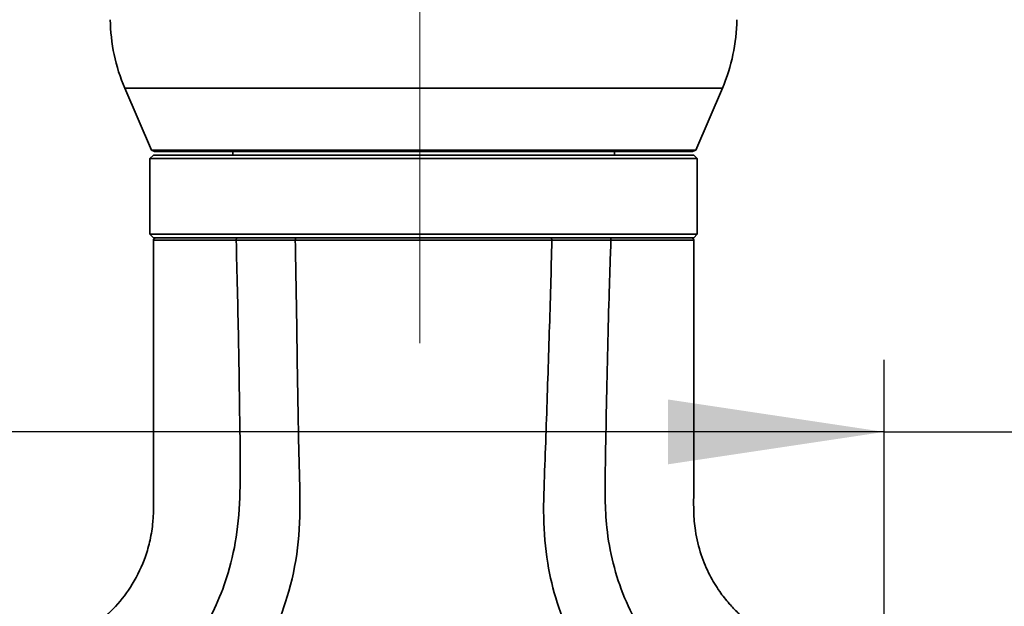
# Model space of a CAD drawing. Header units: millimetres. Extents: x 0 to 297, y 0 to 209.
# Tile 30 of 37: x 85 to 99, y 161 to 169. Entities that reach past the tile are written whole.
import ezdxf

# ---------------------------------------------------------------- set-up
doc = ezdxf.new("R2010")
doc.units = ezdxf.units.MM
doc.linetypes.add('CENTERX2', pattern=[20.32, 12.7, -2.54, 2.54, -2.54])
doc.layers.add('图层0', color=7, linetype='Continuous')
doc.styles.add('SLDTEXTSTYLE1', font='TXT', dxfattribs={"width": 0.7, "bigfont": 'bigfont'})
doc.styles.add('SLDTEXTSTYLE2', font='TXT', dxfattribs={"width": 0.7})
doc.dimstyles.new('SLDDIMSTYLE0', dxfattribs={"dimtxt": 4, "dimasz": 3, "dimexe": 0, "dimexo": 0.0625, "dimgap": 1, "dimtad": 2, "dimlfac": 10, "dimrnd": 1e-09, "dimzin": 12, "dimdsep": 46, "dimtxsty": 'SLDTEXTSTYLE2', "dimsah": 1, "dimcen": 0.09, "dimadec": 0, "dimazin": 3, "dimtfac": 1, "dimtofl": 0, "dimtmove": 0, "dimatfit": 3, "dimfxl": 0, "dimfrac": 2, "dimtolj": 1, "dimtzin": 12, "dimarcsym": 0})
doc.dimstyles.new('SLDDIMSTYLE8', dxfattribs={"dimtxt": 3.5, "dimasz": 3, "dimexe": 0, "dimexo": 0.0625, "dimgap": 0.875, "dimtad": 0, "dimtih": 1, "dimtoh": 1, "dimlfac": 3, "dimrnd": 1e-09, "dimzin": 12, "dimdsep": 46, "dimtxsty": 'SLDTEXTSTYLE2', "dimblk1": 'NONE', "dimblk2": 'NONE', "dimsah": 1, "dimcen": 0, "dimadec": 0, "dimazin": 3, "dimtfac": 1, "dimtmove": 0, "dimatfit": 3, "dimldrblk": 'NONE', "dimfxl": 0, "dimfrac": 2, "dimtolj": 1, "dimtzin": 12, "dimarcsym": 0})

# ---------------------------------------------------------------- blocks, each defined once
blk = doc.blocks.new('_D')
at = {"layer": '图层0'}
for p, q in [((78.472, 160.747), (78.472, 164.577)), ((96.918, 160.641), (96.918, 164.577)), ((96.918, 163.577), (78.472, 163.577)), ((96.918, 163.577), (107.735, 163.577))]:
    blk.add_line(p, q, dxfattribs=at)
for points in [[(78.472, 163.577), (81.472, 163.127), (81.472, 164.027)], [(96.918, 163.577), (93.918, 164.027), (93.918, 163.127)]]:
    blk.add_solid(points, dxfattribs=at)
at = {"layer": '图层0', "insert": (100.752, 168.733), "char_height": 4, "attachment_point": 1, "style": 'SLDTEXTSTYLE2'}
blk.add_mtext('185', dxfattribs=at)
blk = doc.blocks.new('_D_7')
at = {"layer": '图层0'}
for p, q in [((78.472, 152.797), (78.472, 146.81)), ((78.472, 147.81), (59.231, 147.81)), ((78.472, 147.81), (90.472, 147.81))]:
    blk.add_line(p, q, dxfattribs=at)
for points in [[(78.472, 147.81), (81.472, 147.36), (81.472, 148.26)], [(90.472, 147.81), (87.472, 148.26), (87.472, 147.36)]]:
    blk.add_solid(points, dxfattribs=at)
at = {"layer": '图层0', "insert": (59.231, 152.966), "char_height": 4, "attachment_point": 1, "style": 'SLDTEXTSTYLE2'}
blk.add_mtext('120', dxfattribs=at)
blk = doc.blocks.new('_D_10')
at = {"layer": '图层0'}
for p, q in [((86.743, 175.172), (53.302, 175.172)), ((54.302, 175.172), (54.302, 156.772)), ((82.922, 156.772), (53.302, 156.772))]:
    blk.add_line(p, q, dxfattribs=at)
for points in [[(54.302, 175.172), (53.852, 172.172), (54.752, 172.172)], [(54.302, 156.772), (54.752, 159.772), (53.852, 159.772)]]:
    blk.add_solid(points, dxfattribs=at)
at = {"layer": '图层0', "insert": (49.146, 162.48), "char_height": 4, "attachment_point": 1, "rotation": 90, "style": 'SLDTEXTSTYLE2'}
blk.add_mtext('184', dxfattribs=at)
blk = doc.blocks.new('_D_11')
at = {"layer": '图层0'}
for p, q in [((86.743, 175.172), (43.722, 175.172)), ((44.722, 54.772), (44.722, 175.172)), ((84.684, 54.772), (43.722, 54.772))]:
    blk.add_line(p, q, dxfattribs=at)
for start, end in [(63.4349, 116.5651), (243.4349, 296.5651)]:
    blk.add_arc((42.395, 114.972), 5.205, start, end, dxfattribs=at)
for points in [[(44.722, 175.172), (44.272, 172.172), (45.172, 172.172)], [(44.722, 54.772), (45.172, 57.772), (44.272, 57.772)]]:
    blk.add_solid(points, dxfattribs=at)
at = {"layer": '图层0', "insert": (39.566, 110.317), "char_height": 4, "attachment_point": 1, "rotation": 90, "style": 'SLDTEXTSTYLE2'}
blk.add_mtext('1204', dxfattribs=at)
blk = doc.blocks.new('_D_23')
at = {"layer": '图层0'}
blk.add_line((235.955, 182.979), (261.78, 182.979), dxfattribs=at)
at = {"layer": '图层0', "char_height": 3.5, "attachment_point": 1}
for s, insert, style in [('贯穿', (253.565, 186.489), 'SLDTEXTSTYLE1'), ('%%c', (241.616, 186.489), 'SLDTEXTSTYLE2'), ('6-', (237.542, 186.489), 'SLDTEXTSTYLE2'), ('6.6', (245.486, 186.489), 'SLDTEXTSTYLE2'), ('圆周均布', (241.514, 182.416), 'SLDTEXTSTYLE1')]:
    blk.add_mtext(s, dxfattribs=dict(at, insert=insert, style=style))
blk = doc.blocks.new('_None')

msp = doc.modelspace()

# ---------------------------------------------------------------- linework, layer by layer
at = {"color": 7, "linetype": 'Continuous', "lineweight": 35}
for p, q in [((86.374591, 168.350424), (86.743146, 167.490461)), ((94.30176, 167.490461), (94.670316, 168.350424)), ((86.743146, 167.490461), (86.789104, 167.472078)), ((86.743146, 167.490461), (86.871923, 167.490461)), ((94.255803, 167.472078), (86.789104, 167.472078)), ((86.871923, 167.490461), (94.30176, 167.490461)), ((87.872453, 167.472078), (87.872453, 167.422078)), ((93.172453, 167.422078), (93.172453, 167.472078)), ((94.255803, 167.472078), (94.30176, 167.490461)), ((86.772453, 167.422078), (86.722453, 167.372078)), ((86.722453, 167.372078), (86.722453, 166.322078)), ((94.322453, 167.372078), (86.722453, 167.372078)), ((86.772453, 167.422078), (94.272453, 167.422078)), ((94.322453, 167.372078), (94.272453, 167.422078)), ((94.322453, 166.322078), (94.322453, 167.372078)), ((86.722453, 166.322078), (86.772453, 166.272078)), ((86.722453, 166.322078), (90.522453, 166.322078)), ((90.522453, 166.272078), (86.772453, 166.272078)), ((90.522453, 166.322078), (94.322453, 166.322078)), ((94.272453, 166.272078), (90.522453, 166.272078)), ((94.272453, 166.272078), (94.322453, 166.322078))]:
    msp.add_line(p, q, dxfattribs=at)
at = {"color": 8, "linetype": 'Continuous', "lineweight": 35}
for p, q in [((94.670316, 168.350424), (86.374591, 168.350424)), ((86.787493, 166.24203), (86.781815, 166.24205)), ((87.920904, 166.241498), (87.668597, 166.241305)), ((93.32673, 166.241072), (93.123757, 166.241342))]:
    msp.add_line(p, q, dxfattribs=at)
at = {"color": 7, "linetype": 'Continuous', "lineweight": 35}
for centre, radius, start, end in [((88.672453, 169.335222), 2.5, 180.7577976, 203.1985905), ((92.372453, 169.335222), 2.5, 336.8014095, 359.2422024), ((86.802457, 166.242078), 0.03, 89.998681, 183.0841878), ((94.242437, 166.242078), 0.03, 357.1666983, 90.0600723)]:
    msp.add_arc(centre, radius, start, end, dxfattribs=at)
for points, knots in [([(86.773664, 166.242056), (86.773203, 165.665797), (86.772593, 164.902364), (86.772181, 163.951901), (86.773507, 163.396011), (86.768641, 162.855188), (86.783082, 162.41392), (86.731586, 162.079966), (86.648102, 161.785149), (86.49665, 161.466088), (86.259761, 161.15133), (86.03376, 160.946858), (85.85162, 160.820213), (85.725061, 160.74593), (85.591566, 160.679759), (85.449797, 160.621998), (85.281259, 160.570178), (85.139184, 160.535727), (85.046779, 160.527298), (85.022132, 160.52505)], [0, 0, 0, 0, 0.260987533, 0.345758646, 0.430494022, 0.51269792, 0.590903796, 0.629750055, 0.665198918, 0.729425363, 0.788384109, 0.842538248, 0.866642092, 0.888779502, 0.908933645, 0.934085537, 0.957997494, 0.988796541, 1, 1, 1, 1]), ([(85.022453, 158.553243), (85.227114, 158.568783), (85.636447, 158.599863), (86.232611, 158.763245), (86.79843, 159.008463), (87.319221, 159.340867), (87.778878, 159.754158), (88.161129, 160.240026), (88.457399, 160.78204), (88.675914, 161.388415), (88.805159, 162.050159), (88.809429, 162.750258), (88.786303, 163.447873), (88.774871, 164.146444), (88.764322, 164.844865), (88.754934, 165.543347), (88.746295, 166.008957), (88.741975, 166.241761)], [0, 0, 0, 0, 0.062661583, 0.125326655, 0.187988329, 0.250709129, 0.313441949, 0.376177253, 0.438887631, 0.501548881, 0.5727085, 0.643888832, 0.715111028, 0.786333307, 0.857555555, 0.928777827, 1, 1, 1, 1]), ([(87.920904, 166.241499), (87.92696, 166.011478), (87.939046, 165.552405), (87.952957, 164.864939), (87.964958, 164.179837), (87.973778, 163.498438), (87.984035, 162.833693), (87.948817, 162.203181), (87.831533, 161.650108), (87.65724, 161.177102), (87.439563, 160.772749), (87.172756, 160.412307), (86.855145, 160.097028), (86.485587, 159.82727), (86.058252, 159.610293), (85.566483, 159.444136), (85.210176, 159.398513), (85.022458, 159.374477)], [0, 0, 0, 0, 0.081683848, 0.163023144, 0.244093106, 0.324927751, 0.40492784, 0.480122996, 0.548560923, 0.604770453, 0.658538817, 0.711034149, 0.763385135, 0.816815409, 0.872762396, 0.932965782, 1, 1, 1, 1]), ([(87.668597, 166.241305), (87.614123, 166.241258), (87.415021, 166.241087), (87.16114, 166.241215), (86.922246, 166.241565), (86.795812, 166.242), (86.789651, 166.242022), (86.787493, 166.24203)], [0, 0, 0, 0, 0.096870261, 0.354059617, 0.604029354, 0.861288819, 1, 1, 1, 1]), ([(88.741975, 166.241763), (88.741974, 166.241763), (88.610436, 166.241903), (88.40205, 166.24201), (88.131816, 166.241868), (87.989567, 166.241649), (87.920906, 166.2415), (87.920904, 166.2415)], [0, 0, 0, 0, 0.000005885, 0.4408422, 0.720419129, 0.999994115, 1, 1, 1, 1]), ([(87.941636, 166.272078), (88.011223, 166.272078), (88.150397, 166.272078), (88.418682, 166.272078), (88.628153, 166.272078), (88.756335, 166.272078)], [0, 0, 0, 0, 0.279577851, 0.559155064, 1, 1, 1, 1]), ([(88.756339, 166.272078), (88.754452, 166.271621), (88.750679, 166.270706), (88.745926, 166.263679), (88.742615, 166.253646), (88.742202, 166.245722), (88.741996, 166.24176)], [0, 0, 0, 0, 0.250000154, 0.500000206, 0.750000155, 1, 1, 1, 1]), ([(92.30305, 166.241805), (92.115561, 166.241826), (91.74059, 166.241868), (91.128531, 166.242118), (90.499337, 166.242097), (90.056708, 166.24195), (89.749798, 166.241833), (89.505649, 166.24175), (89.143091, 166.241668), (88.875695, 166.241729), (88.741996, 166.24176)], [0, 0, 0, 0, 0.167803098, 0.335602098, 0.506179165, 0.676758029, 0.6931583, 0.758791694, 0.879395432, 1, 1, 1, 1]), ([(88.756339, 166.272078), (88.932802, 166.272078), (89.290289, 166.272078), (89.877761, 166.272078), (90.496178, 166.272078), (91.1179, 166.272078), (91.728153, 166.272078), (92.100106, 166.272078), (92.288657, 166.272078)], [0, 0, 0, 0, 0.159489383, 0.323102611, 0.491274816, 0.664349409, 0.829851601, 1, 1, 1, 1]), ([(92.303013, 166.241798), (92.298274, 166.028016), (92.288798, 165.600451), (92.267867, 164.959285), (92.247865, 164.318099), (92.227056, 163.676915), (92.203571, 163.035937), (92.177734, 162.39486), (92.226037, 161.778506), (92.365576, 161.202758), (92.576028, 160.676188), (92.866269, 160.188407), (93.232678, 159.754639), (93.662766, 159.385421), (94.093618, 159.107132), (94.386838, 158.973008), (94.508733, 158.917252)], [0, 0, 0, 0, 0.077457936, 0.154916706, 0.232374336, 0.309834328, 0.387290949, 0.464743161, 0.5421369, 0.610332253, 0.678565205, 0.746811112, 0.815039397, 0.883285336, 0.951480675, 1, 1, 1, 1]), ([(92.288649, 166.272078), (92.371117, 166.272078), (92.5356, 166.272078), (92.812581, 166.272078), (92.993077, 166.272078), (93.103034, 166.272078)], [0, 0, 0, 0, 0.282108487, 0.562667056, 1, 1, 1, 1]), ([(93.123776, 166.241358), (93.123774, 166.241358), (93.016455, 166.24167), (92.830231, 166.241955), (92.551663, 166.241965), (92.387159, 166.241864), (92.303014, 166.24179), (92.303013, 166.24179)], [0, 0, 0, 0, 0.000005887, 0.437344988, 0.717900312, 0.999994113, 1, 1, 1, 1]), ([(94.993247, 159.609208), (94.867483, 159.66546), (94.588239, 159.790359), (94.195991, 160.060894), (93.831321, 160.411219), (93.53185, 160.819144), (93.302261, 161.269664), (93.144474, 161.749606), (93.037215, 162.344334), (93.044007, 163.047178), (93.05967, 163.845098), (93.076061, 164.644124), (93.096316, 165.442815), (93.114622, 165.975172), (93.123776, 166.24135)], [0, 0, 0, 0, 0.055561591, 0.123367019, 0.191164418, 0.258938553, 0.326728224, 0.394513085, 0.462289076, 0.569783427, 0.677336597, 0.784890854, 0.892445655, 1, 1, 1, 1]), ([(93.103025, 166.272078), (93.213206, 166.272078), (93.433567, 166.272078), (93.733359, 166.272078), (93.993552, 166.272078), (94.171101, 166.272078), (94.249451, 166.272078), (94.235189, 166.272078), (94.232439, 166.272078)], [0, 0, 0, 0, 0.160096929, 0.320194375, 0.529589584, 0.73897811, 0.949677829, 1, 1, 1, 1]), ([(94.126007, 166.241415), (94.090146, 166.241276), (93.998109, 166.240918), (93.824558, 166.240725), (93.659799, 166.24072), (93.540892, 166.240738), (93.406558, 166.240948), (93.32673, 166.241072)], [0, 0, 0, 0, 0.239994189, 0.615930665, 0.651285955, 0.792774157, 1, 1, 1, 1]), ([(95.751063, 160.576106), (95.687527, 160.595094), (95.542136, 160.638545), (95.339133, 160.732868), (95.152578, 160.845386), (95.005558, 160.955853), (94.879437, 161.068351), (94.754778, 161.199189), (94.620178, 161.371039), (94.48404, 161.596229), (94.36437, 161.879046), (94.291749, 162.17711), (94.269639, 162.467761), (94.274269, 162.78503), (94.272023, 163.186573), (94.272698, 163.695892), (94.272387, 164.259867), (94.272439, 164.849427), (94.272448, 165.437033), (94.272394, 165.901126), (94.27248, 166.168178), (94.272504, 166.242015)], [0, 0, 0, 0, 0.031325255, 0.071683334, 0.105533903, 0.134212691, 0.158439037, 0.185329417, 0.219508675, 0.261378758, 0.309316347, 0.364175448, 0.405455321, 0.446768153, 0.514216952, 0.595229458, 0.687453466, 0.780706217, 0.873812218, 0.965110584, 1, 1, 1, 1])]:
    msp.add_open_spline(points, degree=3, knots=knots, dxfattribs=at)
for points in [[(87.941636, 166.272078), (87.938886, 166.271616), (87.933385, 166.270691), (87.926478, 166.26359), (87.921704, 166.253463), (87.921171, 166.245488), (87.920904, 166.2415)], [(92.288649, 166.272078), (92.290543, 166.271621), (92.294331, 166.270708), (92.299097, 166.26369), (92.302411, 166.253668), (92.302812, 166.24575), (92.303013, 166.24179)], [(93.123776, 166.241358), (93.123521, 166.245359), (93.12301, 166.253361), (93.118239, 166.263541), (93.111315, 166.270683), (93.105795, 166.271613), (93.103034, 166.272078)]]:
    msp.add_open_spline(points, degree=3, dxfattribs=at)
at = {"color": 8, "linetype": 'Continuous', "lineweight": 35}
msp.add_open_spline([(94.263181, 166.24202), (94.265784, 166.24204), (94.279991, 166.242146), (94.234631, 166.24175), (94.147665, 166.241482), (94.126007, 166.241415)], degree=3, knots=[0, 0, 0, 0, 0.144162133, 0.786862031, 1, 1, 1, 1], dxfattribs=at)
at = {"layer": '图层0', "linetype": 'CENTERX2', "lineweight": 18, "ltscale": 2}
msp.add_line((90.472454, 53.047241), (90.472454, 175.157055), dxfattribs=at)

# ---------------------------------------------------------------- dimensions: what is measured, and where the dimension line sits
at = {"layer": '图层0'}
dim = msp.add_diameter_dim_2p(p1=(1.460603, 1.090802), p2=(0, 0), text='6-<> 贯穿\\P圆周均布', dimstyle='SLDDIMSTYLE8', dxfattribs=at)
dim.commit()
dim.dimension.update_dxf_attribs({"geometry": '_D_23', "text_midpoint": (249.661422, 182.477751), "dimtype": 163})
dim = msp.add_linear_dim(base=(44.722454, 175.172078), p1=(85.684057, 54.772078), p2=(87.743482, 175.172078), angle=90, text='(<>)', dimstyle='SLDDIMSTYLE0', dxfattribs=at)
dim.commit()
dim.dimension.update_dxf_attribs({"geometry": '_D_11', "text_midpoint": (44.722454, 114.972078), "dimtype": 160})
dim = msp.add_linear_dim(base=(54.302107, 156.772078), p1=(87.743482, 175.172078), p2=(83.922454, 156.772078), angle=90, dimstyle='SLDDIMSTYLE0', dxfattribs=at)
dim.commit()
dim.dimension.update_dxf_attribs({"geometry": '_D_10', "text_midpoint": (54.302107, 165.972078), "dimtype": 160})
for base, p1, p2, picture, middle in [((90.472454, 147.809675), (78.472454, 153.797078), (90.472454, 175.157055), '_D_7', (62.722454, 147.809675)), ((78.472454, 163.576868), (96.917577, 159.640733), (78.472454, 159.747078), '_D', (104.243268, 163.576868))]:
    dim = msp.add_linear_dim(base=base, p1=p1, p2=p2, dimstyle='SLDDIMSTYLE0', dxfattribs=at)
    dim.commit()
    dim.dimension.update_dxf_attribs({"geometry": picture, "text_midpoint": middle, "dimtype": 160})

doc.saveas('drawing.dxf')
